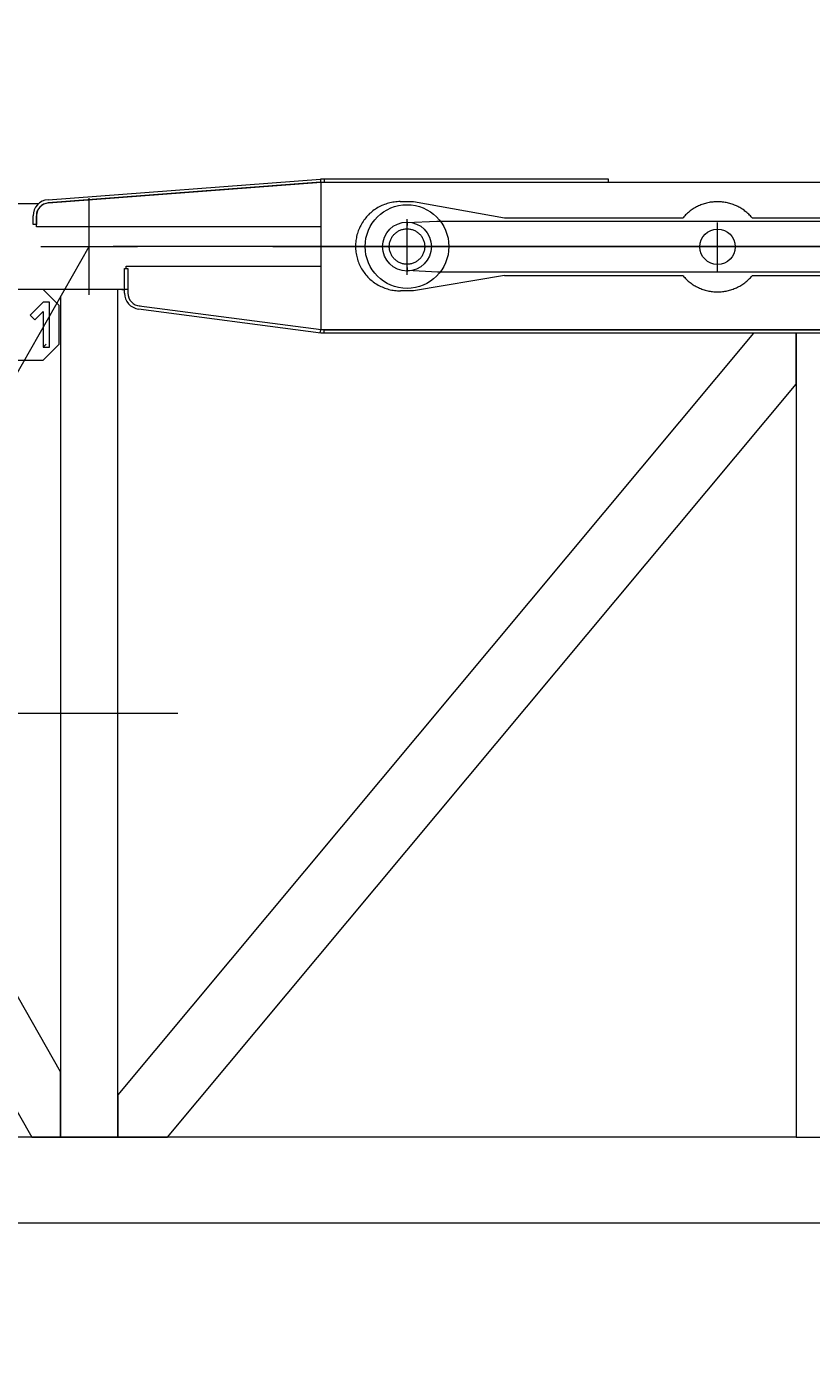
# Model space of a CAD drawing. Extents: x 22073 to 142282, y 6659 to 108851.
# Tile 36 of 68: x 72021 to 73238, y 59107 to 61197. Entities that reach past the tile are written whole.
import ezdxf
from ezdxf.enums import TextEntityAlignment as Align

# ---------------------------------------------------------------- set-up
doc = ezdxf.new("R2010")
doc.units = 0
doc.header["$LTSCALE"] = 150
doc.header["$MEASUREMENT"] = 0
doc.linetypes.add('CENTER', pattern=[50.5, 30, -9, 2.5, -9])
doc.linetypes.add('HIDDEN', pattern=[12.6, 8.4, -4.2])
doc.layers.add('11', color=7, linetype='Continuous')
doc.styles.get("Standard").update_dxf_attribs({"font": 'txt', "bigfont": 'bigfont'})
doc.dimstyles.get("Standard").update_dxf_attribs({"dimtxt": 0.18, "dimasz": 0.18, "dimexe": 0.18, "dimexo": 0.0625, "dimgap": 0.09, "dimtad": 0, "dimtih": 1, "dimtoh": 1, "dimdec": 4, "dimzin": 0, "dimdsep": 46, "dimtxsty": 'Standard', "dimcen": 0.09, "dimadec": 0, "dimazin": 0, "dimtfac": 1, "dimtdec": 4, "dimtofl": 0, "dimtmove": 0, "dimatfit": 0, "dimfxl": 1, "dimtolj": 1, "dimtzin": 0, "dimarcsym": 0})

# ---------------------------------------------------------------- blocks, each defined once
blk = doc.blocks.new('*D12')
at = {"layer": '11', "color": 7, "linetype": 'Continuous', "lineweight": 9}
for p, q in [((63750.5, 68292.9), (63129.3, 70611.1)), ((63750.5, 68292.9), (64371.6, 70611.1)), ((62550.5, 68292.9), (66555.1, 68292.9)), ((64907.9, 61815.8), (67773.5, 64220.3)), ((65827.2, 62587.1), (67793.2, 61210.5)), ((65827.2, 62587.1), (66841.5, 60412))]:
    blk.add_line(p, q, dxfattribs=at)
blk.add_arc((72627.1, 68292.9), 8876.6, 149.0176, -109.0176, dxfattribs=at)
at = {"layer": '11', "color": 7, "linetype": 'Continuous', "lineweight": 9, "oblique": 15, "width": 0.5}
blk.add_text('40%%d', height=2400, rotation=-67.1693, dxfattribs=at).set_placement((63400.8, 66160.7), align=Align.BOTTOM_LEFT)
blk = doc.blocks.new('*G23')
at = {"layer": '11', "color": 7, "linetype": 'HIDDEN', "lineweight": 9}
for p, q in [((72600.5, 60926.2), (72621.2, 60926.2)), ((72621.2, 60926.2), (72762.7, 60901.1)), ((73453.2, 60900.9), (73595.2, 60925.6)), ((73595.2, 60925.6), (73666.2, 60925.6)), ((72762.7, 60901.1), (73039.7, 60901.1)), ((73146.9, 60900.9), (73453.2, 60900.9)), ((72762.6, 60811.1), (72621.1, 60787.5)), ((73039.7, 60810.9), (72762.6, 60810.9)), ((73453.2, 60810.7), (73146.8, 60810.7)), ((73595.1, 60785.5), (73453.2, 60810.7)), ((72621.1, 60787.5), (72601.1, 60787.5)), ((73668.7, 60785.5), (73595.1, 60785.5))]:
    blk.add_line(p, q, dxfattribs=at)
at = {"layer": '11', "color": 7, "linetype": 'Continuous', "lineweight": 9}
for p, q in [((73666.2, 60925.6), (73760.2, 60925.6)), ((73760.1, 60785.4), (73668.7, 60785.4))]:
    blk.add_line(p, q, dxfattribs=at)
at = {"layer": '11', "color": 7, "linetype": 'CENTER', "lineweight": 9}
for p, q in [((73755.1, 60917.9), (73755.1, 60800.3)), ((73755.1, 60803.3), (73755.1, 60911.5))]:
    blk.add_line(p, q, dxfattribs=at)
at = {"layer": '11', "color": 7, "linetype": 'HIDDEN', "lineweight": 9}
for centre, radius, start, end in [((72600.5, 60856.8), 69.3, 90, -89.5209), ((73093.3, 60855.9), 70, 40.0008, 139.8162), ((73093.3, 60855.9), 70, -140.0136, -40.1776)]:
    blk.add_arc(centre, radius, start, end, dxfattribs=at)
at = {"layer": '11', "color": 7, "linetype": 'Continuous', "lineweight": 9}
blk.add_arc((73757.6, 60855.5), 70.1, -87.9355, 87.8656, dxfattribs=at)
blk = doc.blocks.new('*G22')
at = {"layer": '11', "color": 7, "linetype": 'CENTER', "lineweight": 9}
for p, q in [((72611.1, 60812.3), (72611.1, 60898.9)), ((73093.2, 60816.8), (73093.2, 60893.8)), ((72611.1, 60847.6), (72611.1, 60872.6)), ((72611.1, 60843.5), (72611.1, 60871.2)), ((72403, 60856.3), (73755.1, 60856.3)), ((72403, 60856.3), (73894.7, 60856.3)), ((73707.3, 60856.3), (72588.5, 60856.3))]:
    blk.add_line(p, q, dxfattribs=at)
at = {"layer": '11', "color": 7, "linetype": 'Continuous', "lineweight": 9}
blk.add_circle((73093.3, 60855.9), 27.5, dxfattribs=at)
at = {"color": 7, "linetype": 'Continuous', "lineweight": 9}
blk.add_blockref('*G23', (0, 0), dxfattribs=at)
blk = doc.blocks.new('*G102')
at = {"layer": '11', "color": 7, "linetype": 'Continuous', "lineweight": 9}
for p, q in [((72053.7, 60929), (72477, 60961.1)), ((72477, 60956.2), (72054.1, 60924.1)), ((72054.4, 60924.1), (72477.6, 60956.2)), ((72923.9, 60961.2), (72477, 60961.2)), ((72477, 60961.1), (72477, 60956.2)), ((72477.6, 60956.2), (73637.6, 60956.2)), ((72482.6, 60961.2), (72482.6, 60956.2)), ((72482.6, 60956.2), (72923.9, 60956.2)), ((72923.9, 60956.2), (72923.9, 60961.2)), ((72923.9, 60957.9), (72923.9, 60958.6)), ((72039, 60922.8), (67864.6, 60922.8)), ((72030.6, 60890.4), (72030.6, 60904.1)), ((72035.6, 60890.4), (72030.6, 60890.4)), ((72035.6, 60904.1), (72035.6, 60890.4)), ((72035.9, 60886.8), (72035.9, 60904.1)), ((72477.6, 60886.8), (72035.9, 60886.8)), ((72477.6, 60825.8), (72477.6, 60886.8)), ((72611.1, 60893.4), (72657.6, 60895.9)), ((72611.1, 60888.8), (72611.1, 60893.4)), ((72657.6, 60895.9), (73566.9, 60895.9)), ((72172.6, 60784), (72172.6, 60822)), ((72172.6, 60822), (72177.6, 60822)), ((72175, 60825.8), (72477.6, 60825.8)), ((72175, 60822), (72175, 60825.8)), ((72177.6, 60822), (72177.6, 60784)), ((72611.1, 60819.1), (72611.1, 60823.8)), ((72658.3, 60816.3), (72611.1, 60819.1)), ((73560.7, 60816.3), (72658.3, 60816.3)), ((72170.4, 60789.8), (67864.6, 60789.8)), ((71279.1, 60789.8), (72028.5, 59472.8)), ((72073.1, 59574.3), (71381.5, 60789.8)), ((72046, 60789.8), (71996, 60789.8)), ((72071, 60764.8), (72046, 60789.8)), ((72162, 59472.8), (72162, 60789.8)), ((72168.4, 60789.8), (72172.6, 60789.8)), ((72177.6, 60789.8), (72171.6, 60789.8)), ((72046, 60769.8), (72026, 60749.8)), ((72056, 60769.8), (72046, 60769.8)), ((72056, 60699.8), (72056, 60769.8)), ((72071, 60704.8), (72071, 60764.8)), ((72073.1, 60778.3), (72073.1, 59472.8)), ((72477.3, 60721.9), (72194.4, 60759.2)), ((72477.6, 60726.9), (72195, 60763.8)), ((72026, 60749.8), (72033.1, 60742.7)), ((72033.1, 60742.7), (72046, 60755.6)), ((72046, 60755.6), (72046, 60699.8)), ((73148.9, 60721.9), (72162, 59538.8)), ((72476.7, 60727.1), (72476, 60722.1)), ((73621.1, 60721.9), (72477.3, 60721.9)), ((73637.7, 60726.9), (72477.6, 60726.9)), ((72482.6, 60721.9), (72482.6, 60726.9)), ((72482.6, 60726.9), (73621.1, 60726.9)), ((73215.1, 60721.9), (73148.9, 60721.9)), ((73215.1, 60642.6), (73215.1, 60721.9)), ((73316.7, 60721.9), (73215.1, 60721.9)), ((73215.1, 60721.9), (73215.1, 59472.8)), ((72051, 60704.8), (72046, 60699.8)), ((72046, 60679.8), (72071, 60704.8)), ((72046, 60699.8), (72056, 60699.8)), ((71996, 60679.8), (72046, 60679.8)), ((72239.2, 59472.8), (73215.1, 60642.6)), ((72073.1, 59472.8), (72073.1, 59574.3)), ((72162, 59538.8), (72162, 59472.8)), ((73216.1, 59472.8), (67864.6, 59472.8)), ((72028.5, 59472.8), (72073.1, 59472.8)), ((72073.1, 59472.8), (72162, 59472.8)), ((72162, 59472.8), (72239.2, 59472.8)), ((73215.1, 59472.8), (73287.4, 59472.8)), ((67864.6, 59339.8), (73645.6, 59339.8))]:
    blk.add_line(p, q, dxfattribs=at)
at = {"layer": '11', "color": 7, "linetype": 'HIDDEN', "lineweight": 9}
for p, q in [((72477.6, 60726.9), (72477.6, 60956.2)), ((72477.6, 60956.2), (72482.6, 60956.2)), ((72117.6, 60781.1), (72117.6, 60931.4)), ((72611.1, 60894.5), (72611.1, 60889.2)), ((72042.4, 60856.3), (72192.7, 60856.3)), ((72611.3, 60823.8), (72611.3, 60817.7)), ((72158.8, 60789.8), (72076.3, 60789.8)), ((72482.6, 60726.9), (72477.6, 60726.9)), ((72076.3, 59472.8), (72158.8, 59472.8))]:
    blk.add_line(p, q, dxfattribs=at)
at = {"layer": '11', "color": 7, "linetype": 'CENTER', "lineweight": 9}
for p, q in [((72611.1, 60812.3), (72611.1, 60898.9)), ((73093.2, 60816.8), (73093.2, 60893.8)), ((71292.5, 59406.3), (72117.6, 60856.3)), ((72588.5, 60856.3), (72154.8, 60856.3)), ((67755.1, 60131.3), (73755.1, 60131.3))]:
    blk.add_line(p, q, dxfattribs=at)
at = {"layer": '11', "color": 7, "linetype": 'Continuous', "lineweight": 9}
for centre, radius in [((72611.1, 60856.3), 65), ((72611.1, 60856.2), 38), ((73093.3, 60855.9), 27.5)]:
    blk.add_circle(centre, radius, dxfattribs=at)
at = {"layer": '11', "color": 7, "linetype": 'HIDDEN', "lineweight": 9}
blk.add_circle((72611.1, 60856.3), 27.5, dxfattribs=at)
at = {"layer": '11', "color": 7, "linetype": 'Continuous', "lineweight": 9}
for centre, radius, start, end in [((72055.6, 60904.1), 25, 94.338, 179.9978), ((72055.6, 60904.1), 20, 94.3382, 179.9978), ((72055.9, 60904.1), 20, 94.3375, 179.9891), ((72197.6, 60784), 25, 180, -97.4911), ((72197.6, 60784), 20, 180, -92.9941)]:
    blk.add_arc(centre, radius, start, end, dxfattribs=at)

msp = doc.modelspace()

# ---------------------------------------------------------------- linework, layer by layer
at = {"layer": '11', "color": 7, "linetype": 'CENTER', "lineweight": 9}
msp.add_line((68285.03217, 57415.31346), (73755.11315, 59406.26011), dxfattribs=at)

# ---------------------------------------------------------------- block references
at = {"color": 7, "linetype": 'Continuous', "lineweight": 9}
for name in ['*G102', '*G22']:
    msp.add_blockref(name, (0, 0), dxfattribs=at)

# ---------------------------------------------------------------- dimensions: what is measured, and where the dimension line sits
at = {"layer": '11', "color": 7, "linetype": 'Continuous', "lineweight": 9}
dim = msp.add_angular_dim_2l(base=(64285.78657, 65256.91721), line1=((72627.10473, 68292.90873), (68692.7936, 64991.62972)), line2=((72627.10473, 68292.90873), (67755.08199, 68292.90873)), text='40ﾟ', dimstyle='Standard', dxfattribs=at)
dim.commit()
dim.dimension.update_dxf_attribs({"geometry": '*D12', "text_midpoint": (64099.21111, 64501.68176)})

doc.saveas('drawing.dxf')
